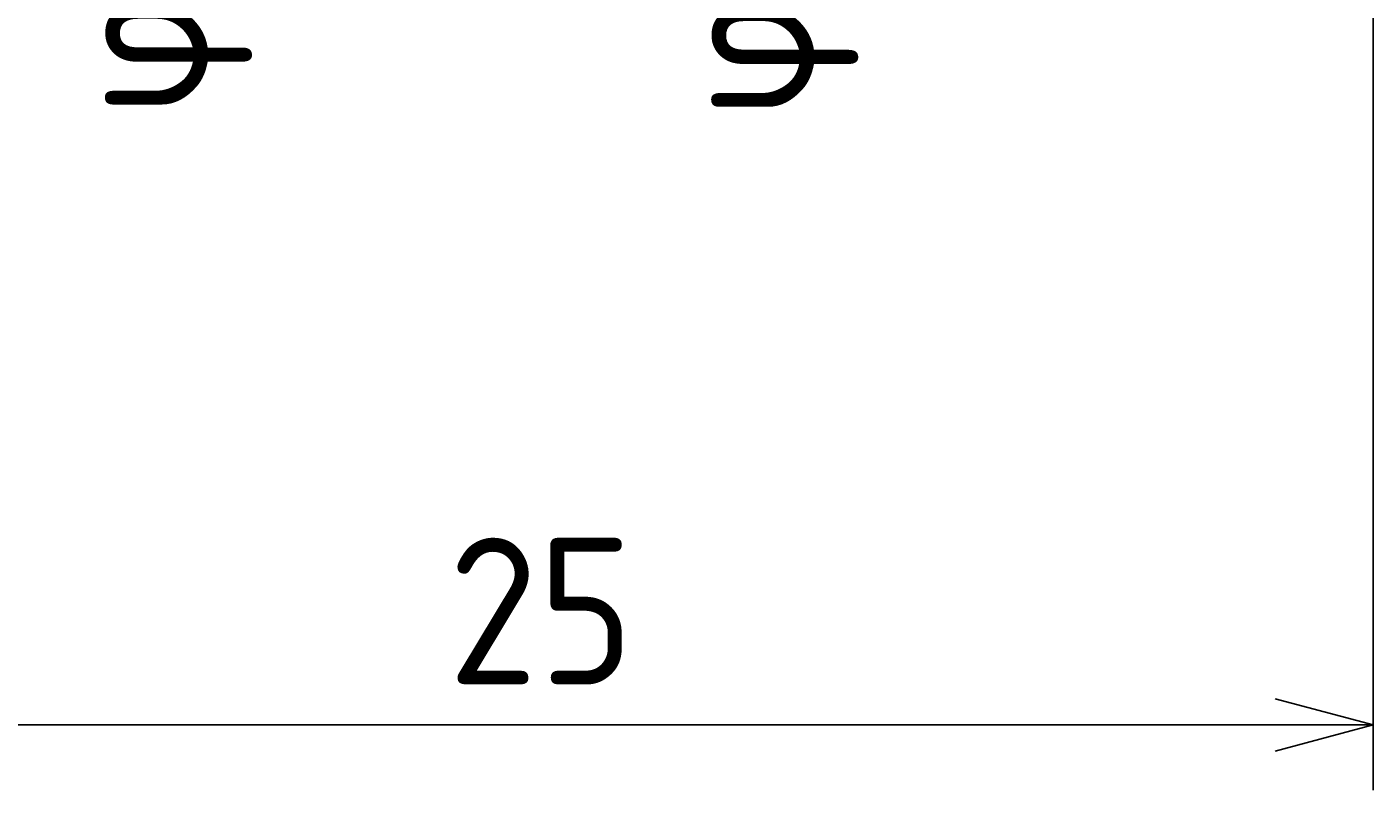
# Model space of a CAD drawing. Extents: x 89 to 195, y 168 to 214.
# Tile 5 of 7: x 168 to 189, y 180 to 192. Entities that reach past the tile are written whole.
import ezdxf

# ---------------------------------------------------------------- set-up
doc = ezdxf.new("R2010")
doc.units = 0
doc.header["$LTSCALE"] = 0.2
doc.layers.get('0').update_dxf_attribs({"linetype": 'CONTINUOUS'})
doc.layers.get('DEFPOINTS').update_dxf_attribs({"linetype": 'CONTINUOUS'})
doc.layers.add('18-0-CON', color=3, linetype='CONTINUOUS')
doc.styles.get("Standard").update_dxf_attribs({"font": 'isocp.shx', "bigfont": 'bigfont.shx'})
doc.dimstyles.get("Standard").update_dxf_attribs({"dimtxt": 0.18, "dimasz": 0.18, "dimexe": 0.18, "dimexo": 0.0625, "dimgap": 0.09, "dimtad": 0, "dimtih": 1, "dimtoh": 1, "dimzin": 0, "dimcen": 0.09, "dimazin": 3, "dimtfac": 1, "dimtofl": 0, "dimtmove": 0, "dimatfit": 3})

# ---------------------------------------------------------------- blocks, each defined once
blk = doc.blocks.new('*U155')
at = {"layer": '18-0-CON', "color": 161}
blk.add_text('φ3.5', height=2.25, rotation=90, dxfattribs=at).set_placement((180.428, 190.666))
blk = doc.blocks.new('_OPEN30')
at = {"color": 0, "linetype": 'BYBLOCK'}
for p, q in [((-1, 0.268), (0, 0)), ((0, 0), (-1, -0.268)), ((0, 0), (-1, 0))]:
    blk.add_line(p, q, dxfattribs=at)
blk = doc.blocks.new('*D154')
at = {"layer": '18-0-CON', "color": 161}
for p, q in [((181.75, 201.75), (178.303, 201.75)), ((179.303, 200.25), (179.303, 199.75)), ((181.75, 198.25), (178.303, 198.25))]:
    blk.add_line(p, q, dxfattribs=at)
at = {"layer": 'DEFPOINTS', "color": 0}
for p in [(182, 201.75), (179.303, 198.25), (182, 198.25)]:
    blk.add_point(p, dxfattribs=at)
at = {"layer": '18-0-CON', "color": 161, "xscale": 1.499999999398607, "yscale": 1.499999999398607, "zscale": 1.499999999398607}
for p, rotation in [((179.303, 201.75), 90), ((179.303, 198.25), 270)]:
    blk.add_blockref('_OPEN30', p, dxfattribs=dict(at, rotation=rotation))
at = {"layer": '18-0-CON'}
blk.add_blockref('*U155', (0, 0), dxfattribs=at)
blk = doc.blocks.new('*U152')
at = {"layer": '18-0-CON', "color": 161}
blk.add_text('φ1.5', height=2.25, rotation=90, dxfattribs=at).set_placement((171.133, 190.701))
blk = doc.blocks.new('*D151')
at = {"layer": '18-0-CON', "color": 161}
for p, q in [((170.008, 202.25), (170.008, 203.75)), ((181.75, 200.75), (169.008, 200.75)), ((170.008, 200.75), (170.008, 199.25)), ((181.75, 199.25), (169.008, 199.25)), ((170.008, 197.75), (170.008, 196.25))]:
    blk.add_line(p, q, dxfattribs=at)
at = {"layer": 'DEFPOINTS', "color": 0}
for p in [(182, 200.75), (170.008, 199.25), (182, 199.25)]:
    blk.add_point(p, dxfattribs=at)
at = {"layer": '18-0-CON', "color": 161, "xscale": 1.499999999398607, "yscale": 1.499999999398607, "zscale": 1.499999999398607}
for p, rotation in [((170.008, 200.75), 270), ((170.008, 199.25), 90)]:
    blk.add_blockref('_OPEN30', p, dxfattribs=dict(at, rotation=rotation))
at = {"layer": '18-0-CON'}
blk.add_blockref('*U152', (0, 0), dxfattribs=at)

msp = doc.modelspace()

# ---------------------------------------------------------------- linework, layer by layer
at = {"layer": '18-0-CON', "color": 161}
for p, q in [((189, 197.3), (189, 180.37104)), ((165.5, 181.37104), (187.5, 181.37104))]:
    msp.add_line(p, q, dxfattribs=at)

# ---------------------------------------------------------------- block references
at = {"layer": '18-0-CON', "color": 161, "xscale": 1.499999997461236, "yscale": 1.499999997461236, "zscale": 1.499999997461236}
msp.add_blockref('_OPEN30', (189, 181.37104), dxfattribs=at)

# ---------------------------------------------------------------- texts
at = {"layer": '18-0-CON', "color": 161}
msp.add_text('25', height=2.25, dxfattribs=at).set_placement((174.81777, 181.99265))

# ---------------------------------------------------------------- dimensions: what is measured, and where the dimension line sits
at = {"layer": '18-0-CON'}
for base, p1, p2, picture, middle in [((170.00792, 199.25), (182, 200.75), (182, 199.25), '*D151', (170.00792, 193.39096)), ((179.30273, 198.25), (182, 201.75), (182, 198.25), '*D154', (179.30273, 193.58167))]:
    dim = msp.add_linear_dim(base=base, p1=p1, p2=p2, angle=90, dimstyle='Standard', override={"dimscale": 0.5, "dimpost": 'φ<>', "dimblk1": 'OPEN30', "dimblk2": 'OPEN30', "dimsah": 1}, dxfattribs=at)
    dim.commit()
    dim.dimension.update_dxf_attribs({"geometry": picture, "text_midpoint": middle, "dimtype": 128})

doc.saveas('drawing.dxf')
